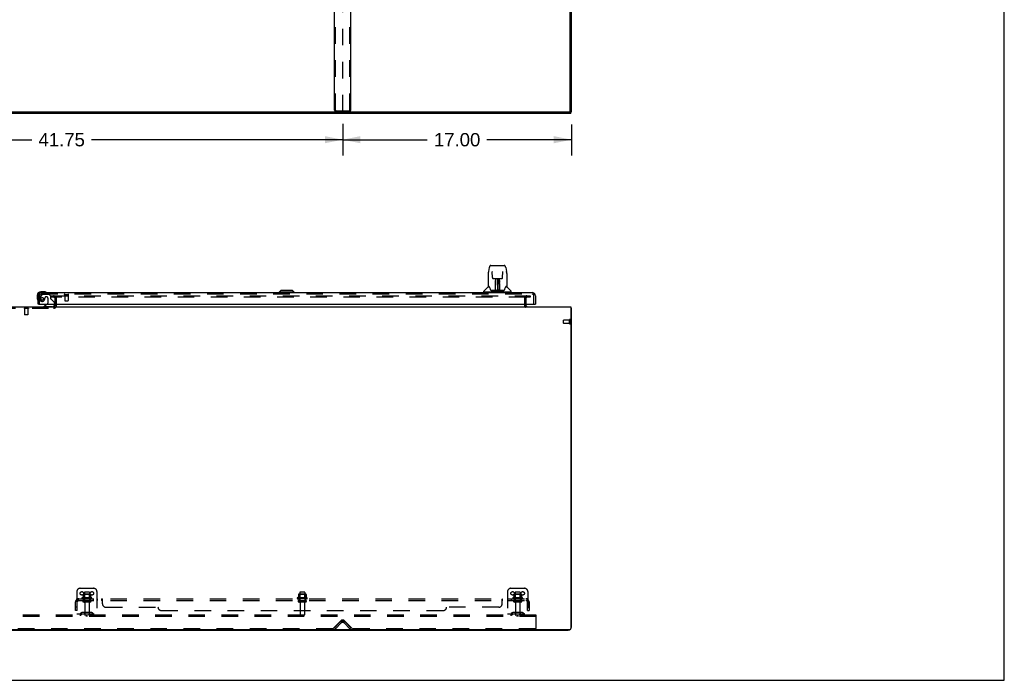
# Model space of a CAD drawing. Header units: inches. Extents: x 0 to 224, y 0 to 145.
# Tile 43 of 45: x 151 to 224, y 0 to 49. Entities that reach past the tile are written whole.
import ezdxf

# ---------------------------------------------------------------- set-up
doc = ezdxf.new("R2010")
doc.units = ezdxf.units.IN
doc.header["$LTSCALE"] = 12.302632
doc.header["$MEASUREMENT"] = 0
doc.linetypes.add('HIDDEN', pattern=[0.2, 0.1, -0.1])
doc.layers.get('0').update_dxf_attribs({"linetype": 'CONTINUOUS'})
for name, color, linetype in [('DEFAULT_2', 8, 'HIDDEN'), ('DIMENSIONS', 7, 'CONTINUOUS'), ('MAIN_DOOR_ASSEMBLY', 7, 'CONTINUOUS'), ('SUBPANELS', 7, 'CONTINUOUS')]:
    doc.layers.add(name, color=color, linetype=linetype)
doc.styles.get("Standard").update_dxf_attribs({"font": 'arial.ttf'})
doc.dimstyles.new('DIMSTYLE_1', dxfattribs={"dimtxt": 0.986842, "dimasz": 1.315789, "dimexe": 0.09, "dimexo": 0.07, "dimgap": 0.0375, "dimtad": 0, "dimtih": 1, "dimtoh": 1, "dimzin": 4, "dimdsep": 46, "dimtxsty": 'Standard', "dimblk": '_FILLED', "dimblk1": '_FILLED', "dimblk2": '_FILLED', "dimcen": 0.09, "dimadec": 3, "dimazin": 1, "dimtfac": 1, "dimtdec": 3, "dimtofl": 0, "dimtmove": 0, "dimatfit": 3, "dimldrblk": '_FILLED', "dimfxl": 0, "dimtolj": 1, "dimtzin": 4, "dimarcsym": 0})

# ---------------------------------------------------------------- blocks, each defined once
blk = doc.blocks.new('_FILLED')
at = {"color": 0, "linetype": 'ByBlock'}
blk.add_solid([(0, 0), (-1, 0.2), (-1, -0.2)], dxfattribs=at)
blk = doc.blocks.new('*D14')
at = {"layer": 'DIMENSIONS', "color": 2, "linetype": 'Continuous'}
for p, q in [((187.537, 51.698), (187.537, 58.17)), ((187.537, 56.986), (184.75, 56.986)), ((191.433, 56.986), (194.064, 56.986))]:
    blk.add_line(p, q, dxfattribs=at)
at = {"layer": 'DIMENSIONS', "color": 2, "linetype": 'Continuous', "xscale": 1.3157894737, "yscale": 1.3157894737, "zscale": 1.3157894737}
blk.add_blockref('_FILLED', (187.537, 56.986), dxfattribs=at)
at = {"layer": 'DIMENSIONS', "color": 2, "linetype": 'Continuous', "xscale": 1.3157894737, "yscale": 1.3157894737, "zscale": 1.3157894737, "rotation": 180}
blk.add_blockref('_FILLED', (191.433, 56.986), dxfattribs=at)
at = {"layer": 'DIMENSIONS', "color": 2, "linetype": 'Continuous', "insert": (184.256, 57.479), "char_height": 0.9868, "width": 2.68172, "attachment_point": 3, "line_spacing_factor": 0.9}
blk.add_mtext('3.90\\PI.D.', dxfattribs=at)
blk = doc.blocks.new('*D16')
at = {"layer": 'DIMENSIONS', "color": 2, "linetype": 'Continuous'}
for p, q in [((132.787, 41.3), (132.787, 38.949)), ((174.537, 41.3), (174.537, 38.949)), ((132.787, 40.133), (151.444, 40.133)), ((174.537, 40.133), (155.879, 40.133))]:
    blk.add_line(p, q, dxfattribs=at)
at = {"layer": 'DIMENSIONS', "color": 2, "linetype": 'Continuous', "xscale": 1.3157894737, "yscale": 1.3157894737, "zscale": 1.3157894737, "rotation": 180}
blk.add_blockref('_FILLED', (132.787, 40.133), dxfattribs=at)
at = {"layer": 'DIMENSIONS', "color": 2, "linetype": 'Continuous', "xscale": 1.3157894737, "yscale": 1.3157894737, "zscale": 1.3157894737}
blk.add_blockref('_FILLED', (174.537, 40.133), dxfattribs=at)
at = {"layer": 'DIMENSIONS', "color": 2, "linetype": 'Continuous', "insert": (153.662, 40.626), "char_height": 0.9868, "width": 3.44844, "attachment_point": 2, "line_spacing_factor": 0.9}
blk.add_mtext('41.75', dxfattribs=at)
blk = doc.blocks.new('*D21')
at = {"layer": 'DIMENSIONS', "color": 2, "linetype": 'Continuous'}
for p, q in [((174.537, 41.3), (174.537, 38.949)), ((191.537, 41.269), (191.537, 38.949)), ((174.537, 40.133), (180.819, 40.133)), ((191.537, 40.133), (185.254, 40.133))]:
    blk.add_line(p, q, dxfattribs=at)
at = {"layer": 'DIMENSIONS', "color": 2, "linetype": 'Continuous', "xscale": 1.3157894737, "yscale": 1.3157894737, "zscale": 1.3157894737, "rotation": 180}
blk.add_blockref('_FILLED', (174.537, 40.133), dxfattribs=at)
at = {"layer": 'DIMENSIONS', "color": 2, "linetype": 'Continuous', "xscale": 1.3157894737, "yscale": 1.3157894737, "zscale": 1.3157894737}
blk.add_blockref('_FILLED', (191.537, 40.133), dxfattribs=at)
at = {"layer": 'DIMENSIONS', "color": 2, "linetype": 'Continuous', "insert": (183.037, 40.626), "char_height": 0.9868, "width": 3.44844, "attachment_point": 2, "line_spacing_factor": 0.9}
blk.add_mtext('17.00', dxfattribs=at)

msp = doc.modelspace()

# ---------------------------------------------------------------- linework, layer by layer
at = {"color": 7, "linetype": 'Continuous'}
for p, q in [((223.684, 0), (223.684, 144.737)), ((191.433, 42.19), (191.433, 125.982)), ((191.537, 42.19), (191.537, 125.982)), ((74.037, 42.19), (191.537, 42.19)), ((191.485, 42.086), (74.089, 42.086)), ((191.485, 42.086), (191.485, 42.19)), ((153.183, 27.869), (153.183, 27.93)), ((188.141, 27.93), (188.141, 27.869)), ((74.089, 27.726), (191.485, 27.726)), ((191.485, 27.726), (191.485, 3.841)), ((191.537, 27.622), (191.485, 27.622)), ((191.537, 3.973), (191.537, 27.622)), ((74.151, 3.778), (191.422, 3.778)), ((74.283, 3.726), (191.29, 3.726)), ((174.537, 3.778), (174.537, 3.726)), ((0, 0), (223.684, 0))]:
    msp.add_line(p, q, dxfattribs=at)
at = {"color": 3, "linetype": 'Continuous'}
for p, q in [((173.933, 42.336), (173.933, 49.836)), ((175.14, 42.336), (175.14, 49.836)), ((173.977, 42.273), (175.096, 42.273))]:
    msp.add_line(p, q, dxfattribs=at)
for points in [[(173.933, 42.336), (173.933, 42.33), (173.933, 42.325), (173.934, 42.32), (173.935, 42.314), (173.937, 42.309), (173.939, 42.305), (173.941, 42.3), (173.943, 42.296), (173.946, 42.292), (173.948, 42.288), (173.952, 42.285), (173.955, 42.282), (173.958, 42.279), (173.962, 42.277), (173.965, 42.275), (173.969, 42.274), (173.973, 42.274), (173.977, 42.273)], [(175.096, 42.273), (175.1, 42.274), (175.104, 42.274), (175.108, 42.275), (175.111, 42.277), (175.115, 42.279), (175.118, 42.282), (175.122, 42.285), (175.125, 42.288), (175.128, 42.292), (175.13, 42.296), (175.132, 42.3), (175.135, 42.305), (175.136, 42.309), (175.138, 42.314), (175.139, 42.32), (175.14, 42.325), (175.14, 42.33), (175.14, 42.336)]]:
    msp.add_lwpolyline(points, dxfattribs=at)
at = {"color": 7, "linetype": 'Continuous'}
for points in [[(191.485, 27.642), (191.489, 27.641), (191.493, 27.64), (191.497, 27.639), (191.501, 27.638), (191.509, 27.636)], [(191.509, 27.636), (191.512, 27.636), (191.516, 27.635), (191.519, 27.634), (191.522, 27.633), (191.525, 27.633), (191.527, 27.632), (191.53, 27.631), (191.531, 27.63), (191.533, 27.629), (191.534, 27.627), (191.535, 27.626), (191.536, 27.625), (191.536, 27.624), (191.537, 27.622)]]:
    msp.add_lwpolyline(points, dxfattribs=at)
at = {"color": 3, "linetype": 'Continuous'}
for centre, radius, start, end in [((174.505, 42.221), 0.0312, 270, 360), ((153.068, 27.841), 0.115, 295.24848, 351)]:
    msp.add_arc(centre, radius, start, end, dxfattribs=at)
at = {"color": 7, "linetype": 'Continuous'}
for centre, radius, start, end in [((174.568, 42.221), 0.0312, 180, 270), ((153.068, 27.841), 0.115, 351, 360), ((188.283, 27.869), 0.142, 180, 270), ((153.068, 27.841), 0.115, 270, 295.24848), ((191.29, 3.973), 0.246, 270, 310.13524), ((191.422, 3.841), 0.0625, 270, 360), ((191.29, 3.973), 0.246, 319.86476, 360)]:
    msp.add_arc(centre, radius, start, end, dxfattribs=at)
at = {"layer": 'DEFAULT_2', "color": 8, "linetype": 'HIDDEN'}
for p, q in [((174.006, 42.336), (174.006, 125.836)), ((174.537, 42.221), (174.537, 125.951)), ((175.067, 42.336), (175.067, 125.836)), ((152.87, 28.539), (188.12, 28.539)), ((152.87, 28.539), (152.87, 28.435)), ((188.148, 28.539), (188.453, 28.539)), ((188.453, 28.539), (188.453, 28.435)), ((152.888, 28.435), (152.87, 28.435)), ((188.12, 28.435), (152.888, 28.435)), ((153.183, 27.93), (153.183, 28.32)), ((153.183, 27.841), (153.183, 27.869)), ((153.287, 27.841), (153.287, 28.32)), ((188.037, 28.352), (188.037, 27.869)), ((188.141, 28.352), (188.141, 27.93)), ((188.453, 28.435), (188.148, 28.435)), ((149.006, 27.622), (153.068, 27.622)), ((151.205, 27.626), (150.868, 27.626)), ((150.868, 27.626), (150.868, 27.608)), ((151.205, 27.608), (150.868, 27.608)), ((150.913, 27.608), (150.913, 27.136)), ((151.161, 27.136), (150.913, 27.136)), ((150.923, 27.126), (150.913, 27.136)), ((151.151, 27.126), (150.923, 27.126)), ((151.151, 27.126), (151.161, 27.136)), ((151.161, 27.608), (151.161, 27.136)), ((151.205, 27.626), (151.205, 27.608)), ((190.933, 26.508), (190.933, 26.736)), ((191.39, 26.746), (190.943, 26.746)), ((191.39, 26.498), (190.943, 26.498)), ((191.39, 26.48), (191.39, 26.764)), ((191.433, 26.48), (191.433, 26.764)), ((155.037, 6.83), (156.037, 6.83)), ((187.037, 6.83), (188.037, 6.83)), ((154.787, 6.58), (154.787, 4.83)), ((155.892, 6.125), (155.181, 6.125)), ((155.871, 6.055), (155.202, 6.055)), ((155.259, 6.381), (155.259, 6.153)), ((155.279, 5.93), (155.794, 5.93)), ((155.792, 6.391), (155.281, 6.391)), ((155.353, 6.371), (155.333, 6.391)), ((155.353, 6.075), (155.333, 6.055)), ((155.349, 6.525), (155.349, 5.93)), ((155.72, 6.371), (155.353, 6.371)), ((155.353, 6.075), (155.353, 6.371)), ((155.72, 6.075), (155.353, 6.075)), ((155.379, 6.555), (155.694, 6.555)), ((155.72, 6.371), (155.74, 6.391)), ((155.72, 6.075), (155.72, 6.371)), ((155.72, 6.075), (155.74, 6.055)), ((155.724, 6.525), (155.724, 5.93)), ((155.814, 6.381), (155.814, 6.153)), ((156.287, 6.58), (156.287, 4.83)), ((171.892, 6.125), (171.181, 6.125)), ((171.871, 6.055), (171.202, 6.055)), ((171.259, 6.381), (171.259, 6.153)), ((171.279, 5.93), (171.794, 5.93)), ((171.792, 6.391), (171.281, 6.391)), ((171.353, 6.371), (171.333, 6.391)), ((171.353, 6.075), (171.333, 6.055)), ((171.349, 6.525), (171.349, 5.93)), ((171.72, 6.371), (171.353, 6.371)), ((171.353, 6.075), (171.353, 6.371)), ((171.72, 6.075), (171.353, 6.075)), ((171.379, 6.555), (171.694, 6.555)), ((171.72, 6.371), (171.74, 6.391)), ((171.72, 6.075), (171.72, 6.371)), ((171.72, 6.075), (171.74, 6.055)), ((171.724, 6.525), (171.724, 5.93)), ((171.814, 6.381), (171.814, 6.153)), ((186.787, 6.58), (186.787, 4.83)), ((187.892, 6.125), (187.181, 6.125)), ((187.871, 6.055), (187.202, 6.055)), ((187.259, 6.381), (187.259, 6.153)), ((187.279, 5.93), (187.794, 5.93)), ((187.792, 6.391), (187.281, 6.391)), ((187.353, 6.371), (187.333, 6.391)), ((187.353, 6.075), (187.333, 6.055)), ((187.349, 6.525), (187.349, 5.93)), ((187.72, 6.371), (187.353, 6.371)), ((187.353, 6.075), (187.353, 6.371)), ((187.72, 6.075), (187.353, 6.075)), ((187.379, 6.555), (187.694, 6.555)), ((187.72, 6.371), (187.74, 6.391)), ((187.72, 6.075), (187.72, 6.371)), ((187.72, 6.075), (187.74, 6.055)), ((187.724, 6.525), (187.724, 5.93)), ((187.814, 6.381), (187.814, 6.153)), ((188.287, 6.58), (188.287, 4.83)), ((155.279, 5.82), (155.794, 5.82)), ((155.372, 5.758), (155.372, 4.86)), ((155.702, 5.758), (155.702, 4.86)), ((171.279, 5.82), (171.794, 5.82)), ((171.372, 5.758), (171.372, 4.86)), ((171.702, 5.758), (171.702, 4.86)), ((187.279, 5.82), (187.794, 5.82)), ((187.372, 5.758), (187.372, 4.86)), ((187.702, 5.758), (187.702, 4.86)), ((188.912, 4.83), (75.787, 4.83)), ((188.912, 4.726), (75.787, 4.726)), ((154.787, 4.934), (156.287, 4.934)), ((155.129, 5.003), (155.062, 4.954)), ((155.19, 4.918), (155.122, 4.869)), ((155.877, 5.024), (155.196, 5.024)), ((155.877, 4.92), (155.196, 4.92)), ((155.362, 5.024), (155.362, 4.92)), ((155.505, 4.726), (155.505, 4.83)), ((155.568, 4.726), (155.568, 4.83)), ((155.712, 5.024), (155.712, 4.92)), ((155.883, 4.918), (155.951, 4.869)), ((155.944, 5.003), (156.012, 4.954)), ((171.505, 4.726), (171.505, 4.83)), ((171.568, 4.726), (171.568, 4.83)), ((174.404, 4.421), (173.831, 3.848)), ((175.242, 3.848), (174.67, 4.421)), ((186.787, 4.934), (188.287, 4.934)), ((187.129, 5.003), (187.062, 4.954)), ((187.19, 4.918), (187.122, 4.869)), ((187.877, 5.024), (187.196, 5.024)), ((187.877, 4.92), (187.196, 4.92)), ((187.362, 5.024), (187.362, 4.92)), ((187.505, 4.726), (187.505, 4.83)), ((187.568, 4.726), (187.568, 4.83)), ((187.712, 5.024), (187.712, 4.92)), ((187.883, 4.918), (187.951, 4.869)), ((187.944, 5.003), (188.012, 4.954)), ((188.702, 4.726), (188.702, 4.83)), ((188.912, 4.726), (188.912, 4.83)), ((188.912, 3.893), (188.912, 4.726)), ((173.787, 3.83), (133.537, 3.83)), ((173.933, 3.904), (174.362, 4.333)), ((174.006, 3.83), (173.933, 3.904)), ((174.436, 4.26), (174.006, 3.83)), ((174.637, 4.26), (175.067, 3.83)), ((174.711, 4.333), (175.14, 3.904)), ((175.067, 3.83), (175.14, 3.904)), ((188.849, 3.83), (175.287, 3.83))]:
    msp.add_line(p, q, dxfattribs=at)
for points in [[(174.05, 42.273), (174.047, 42.274), (174.043, 42.274), (174.039, 42.275), (174.035, 42.277), (174.032, 42.279), (174.028, 42.282), (174.025, 42.285), (174.022, 42.288), (174.019, 42.292), (174.017, 42.296), (174.014, 42.3), (174.012, 42.305), (174.01, 42.309), (174.009, 42.314), (174.008, 42.32), (174.007, 42.325), (174.006, 42.33), (174.006, 42.336)], [(175.067, 42.336), (175.067, 42.33), (175.066, 42.325), (175.065, 42.32), (175.064, 42.314), (175.063, 42.309), (175.061, 42.305), (175.059, 42.3), (175.057, 42.296), (175.054, 42.292), (175.051, 42.288), (175.048, 42.285), (175.045, 42.282), (175.041, 42.279), (175.038, 42.277), (175.034, 42.275), (175.03, 42.274), (175.027, 42.274), (175.023, 42.273)]]:
    msp.add_lwpolyline(points, dxfattribs=at)
for centre in [(155.162, 6.455), (155.912, 6.455), (187.162, 6.455), (187.912, 6.455)]:
    msp.add_circle(centre, 0.128, dxfattribs=at)
for centre, radius, start, end in [((153.068, 28.32), 0.219, 0, 90), ((188.223, 28.352), 0.186, 90, 180), ((153.068, 28.32), 0.115, 0, 90), ((153.068, 27.841), 0.219, 270, 360), ((188.283, 27.869), 0.246, 180, 229.03448), ((188.223, 28.352), 0.0823, 90, 180), ((190.943, 26.736), 0.01, 90, 180), ((190.943, 26.508), 0.01, 180, 270), ((191.411, 26.764), 0.0215, 360, 180), ((191.411, 26.48), 0.0215, 180, 0), ((155.037, 6.58), 0.25, 90, 180), ((156.037, 6.58), 0.25, 0, 90), ((187.037, 6.58), 0.25, 90, 180), ((188.037, 6.58), 0.25, 0, 90), ((155.202, 6.093), 0.0384, 124.44966, 270), ((155.537, 5.525), 0.698, 113.96793, 120.66313), ((155.279, 5.875), 0.055, 90, 270), ((155.249, 6.172), 0.01, 293.96793, 360), ((155.269, 6.381), 0.01, 95.19383, 180), ((155.281, 6.25), 0.141, 90, 95.20805), ((155.379, 6.525), 0.03, 89.99999, 180), ((155.694, 6.525), 0.03, 0, 90.00001), ((155.792, 6.25), 0.141, 84.79195, 90), ((155.794, 5.875), 0.055, 270, 90), ((155.804, 6.381), 0.01, 0, 84.80617), ((155.824, 6.172), 0.01, 180, 246.03207), ((155.537, 5.525), 0.698, 59.33687, 66.03207), ((155.871, 6.093), 0.0384, 270, 55.55034), ((171.202, 6.093), 0.0384, 124.44966, 270), ((171.537, 5.525), 0.698, 113.96793, 120.66313), ((171.279, 5.875), 0.055, 90, 270), ((171.249, 6.172), 0.01, 293.96793, 360), ((171.269, 6.381), 0.01, 95.19383, 180), ((171.281, 6.25), 0.141, 90, 95.20805), ((171.379, 6.525), 0.03, 89.99999, 180), ((171.694, 6.525), 0.03, 0, 90.00001), ((171.792, 6.25), 0.141, 84.79195, 90), ((171.794, 5.875), 0.055, 270, 90), ((171.804, 6.381), 0.01, 0, 84.80617), ((171.824, 6.172), 0.01, 180, 246.03207), ((171.537, 5.525), 0.698, 59.33687, 66.03207), ((171.871, 6.093), 0.0384, 270, 55.55034), ((187.202, 6.093), 0.0384, 124.44966, 270), ((187.537, 5.525), 0.698, 113.96793, 120.66313), ((187.279, 5.875), 0.055, 90, 270), ((187.249, 6.172), 0.01, 293.96793, 360), ((187.269, 6.381), 0.01, 95.19383, 180), ((187.281, 6.25), 0.141, 90, 95.20805), ((187.379, 6.525), 0.03, 89.99999, 180), ((187.694, 6.525), 0.03, 0, 90.00001), ((187.792, 6.25), 0.141, 84.79195, 90), ((187.794, 5.875), 0.055, 270, 90), ((187.804, 6.381), 0.01, 0, 84.80617), ((187.824, 6.172), 0.01, 180, 246.03207), ((187.537, 5.525), 0.698, 59.33687, 66.03207), ((187.871, 6.093), 0.0384, 270, 55.55034), ((155.309, 5.758), 0.0625, 0, 90), ((155.764, 5.758), 0.0625, 90, 180), ((171.309, 5.758), 0.0625, 0, 90), ((171.764, 5.758), 0.0625, 90, 180), ((187.309, 5.758), 0.0625, 0, 90), ((187.764, 5.758), 0.0625, 90, 180), ((155.001, 5.038), 0.104, 270, 305.75389), ((155.001, 5.038), 0.208, 270, 305.75389), ((155.196, 4.91), 0.114, 90, 125.75389), ((155.196, 4.91), 0.01, 90, 125.75389), ((155.402, 4.86), 0.03, 180, 270), ((155.672, 4.86), 0.03, 270, 360), ((155.877, 4.91), 0.114, 54.24611, 90), ((155.877, 4.91), 0.01, 54.24611, 90), ((156.072, 5.038), 0.208, 234.24611, 270), ((156.072, 5.038), 0.104, 234.24611, 270), ((171.402, 4.86), 0.03, 180, 270), ((171.672, 4.86), 0.03, 270, 360), ((174.537, 4.159), 0.246, 45, 135), ((174.537, 4.288), 0.188, 45, 135), ((187.001, 5.038), 0.104, 270, 305.75389), ((187.001, 5.038), 0.208, 270, 305.75389), ((187.196, 4.91), 0.114, 90, 125.75389), ((187.196, 4.91), 0.01, 90, 125.75389), ((187.402, 4.86), 0.03, 180, 270), ((187.672, 4.86), 0.03, 270, 360), ((187.877, 4.91), 0.114, 54.24611, 90), ((187.877, 4.91), 0.01, 54.24611, 90), ((188.072, 5.038), 0.208, 234.24611, 270), ((188.072, 5.038), 0.104, 234.24611, 270), ((173.787, 3.893), 0.0625, 270, 315), ((174.537, 4.159), 0.142, 45, 135), ((175.287, 3.893), 0.0625, 225, 270), ((188.849, 3.893), 0.0625, 270, 360)]:
    msp.add_arc(centre, radius, start, end, dxfattribs=at)
at = {"layer": 'MAIN_DOOR_ASSEMBLY', "color": 7, "linetype": 'Continuous'}
for p, q in [((185.552, 30.8), (185.552, 30.8)), ((185.552, 30.8), (186.521, 30.8)), ((185.348, 30.196), (185.348, 29.233)), ((185.348, 30.196), (185.348, 30.196)), ((185.428, 30.645), (185.363, 30.34)), ((185.649, 30.335), (185.649, 30.332)), ((185.649, 30.332), (185.649, 30.327)), ((185.649, 30.327), (185.649, 30.321)), ((185.649, 30.321), (185.649, 30.311)), ((185.657, 29.893), (185.649, 30.311)), ((186.416, 29.893), (186.424, 30.313)), ((186.424, 30.322), (186.424, 30.328)), ((186.424, 30.313), (186.424, 30.322)), ((186.645, 30.645), (186.71, 30.34)), ((186.726, 30.196), (186.726, 29.233)), ((185.737, 29.816), (185.797, 29.816)), ((185.838, 29.816), (186.235, 29.816)), ((185.882, 28.969), (185.885, 29.291)), ((185.892, 29.264), (185.885, 29.264)), ((185.886, 29.576), (185.887, 29.613)), ((185.886, 29.537), (185.886, 29.576)), ((185.887, 29.647), (185.887, 29.676)), ((185.887, 29.613), (185.887, 29.647)), ((185.89, 28.969), (185.892, 29.264)), ((185.893, 29.462), (185.894, 29.537)), ((185.897, 29.816), (185.894, 29.462)), ((185.895, 29.651), (185.894, 29.616)), ((185.894, 29.616), (185.894, 29.577)), ((185.894, 29.577), (185.894, 29.537)), ((185.894, 29.462), (185.894, 29.442)), ((185.894, 29.442), (185.894, 29.434)), ((185.894, 29.434), (185.895, 29.434)), ((185.895, 29.682), (185.895, 29.651)), ((185.91, 29.579), (185.895, 29.579)), ((185.895, 29.573), (185.91, 29.573)), ((185.895, 29.434), (185.895, 29.357)), ((185.895, 29.357), (185.895, 29.357)), ((185.895, 29.346), (185.895, 29.357)), ((185.897, 29.35), (185.895, 29.35)), ((185.895, 29.347), (185.903, 29.347)), ((185.895, 29.341), (185.895, 29.346)), ((185.895, 29.34), (185.895, 29.341)), ((185.895, 29.339), (185.895, 29.34)), ((185.895, 29.338), (185.895, 29.339)), ((185.895, 29.338), (185.895, 29.338)), ((185.895, 29.102), (185.895, 29.337)), ((185.899, 28.957), (185.914, 29.816)), ((185.923, 29.812), (185.922, 29.763)), ((185.923, 29.816), (185.923, 29.812)), ((186.037, 29.816), (186.037, 28.946)), ((186.151, 29.763), (186.15, 29.816)), ((186.174, 28.957), (186.159, 29.816)), ((186.178, 29.579), (186.163, 29.579)), ((186.163, 29.573), (186.178, 29.573)), ((186.17, 29.347), (186.178, 29.347)), ((186.179, 29.462), (186.176, 29.816)), ((186.178, 29.35), (186.176, 29.35)), ((186.178, 29.434), (186.178, 29.357)), ((186.178, 29.357), (186.178, 29.355)), ((186.178, 29.355), (186.178, 29.343)), ((186.178, 29.343), (186.178, 29.34)), ((186.178, 29.34), (186.178, 29.339)), ((186.178, 29.102), (186.178, 29.337)), ((186.179, 29.597), (186.179, 29.634)), ((186.179, 29.557), (186.179, 29.597)), ((186.18, 29.462), (186.179, 29.557)), ((186.179, 29.442), (186.179, 29.462)), ((186.179, 29.434), (186.179, 29.442)), ((186.18, 29.443), (186.18, 29.452)), ((186.18, 29.415), (186.18, 29.443)), ((186.186, 29.676), (186.187, 29.647)), ((186.187, 29.647), (186.187, 29.613)), ((186.187, 29.613), (186.187, 29.576)), ((186.187, 29.576), (186.187, 29.537)), ((186.276, 29.816), (186.336, 29.816)), ((151.852, 28.581), (151.852, 28.325)), ((151.912, 28.581), (151.912, 28.538)), ((152.371, 28.844), (152.115, 28.844)), ((152.158, 28.784), (152.115, 28.784)), ((152.409, 28.841), (152.371, 28.844)), ((152.506, 28.797), (152.506, 28.798)), ((169.947, 28.942), (169.829, 28.823)), ((170.932, 28.823), (169.829, 28.823)), ((169.829, 28.823), (169.829, 28.784)), ((170.814, 28.942), (169.947, 28.942)), ((170.813, 28.942), (170.931, 28.823)), ((170.814, 28.942), (170.932, 28.823)), ((170.931, 28.823), (170.931, 28.784)), ((170.932, 28.823), (170.932, 28.784)), ((185.033, 28.831), (185.033, 28.886)), ((187.033, 28.823), (185.041, 28.823)), ((185.339, 29.209), (185.044, 28.914)), ((185.092, 28.823), (185.092, 28.784)), ((185.416, 29.225), (185.355, 29.225)), ((185.36, 29.217), (185.422, 29.217)), ((185.42, 29.221), (185.42, 29.221)), ((185.884, 28.949), (185.551, 28.949)), ((185.572, 28.942), (186.501, 28.942)), ((185.885, 28.95), (185.884, 28.949)), ((185.886, 28.946), (185.885, 28.946)), ((185.889, 28.951), (185.889, 28.949)), ((185.892, 28.971), (185.893, 28.981)), ((185.892, 28.964), (185.892, 28.971)), ((185.892, 28.962), (185.892, 28.964)), ((185.892, 28.961), (185.892, 28.962)), ((185.892, 28.96), (185.892, 28.961)), ((185.892, 28.959), (185.892, 28.96)), ((185.893, 29.01), (185.895, 29.102)), ((185.893, 28.981), (185.893, 29.01)), ((185.893, 28.981), (185.893, 28.957)), ((185.898, 28.946), (185.902, 28.943)), ((185.909, 29.024), (185.9, 29.024)), ((185.903, 28.949), (185.901, 28.949)), ((185.909, 29.024), (185.908, 28.948)), ((185.908, 28.948), (186.037, 28.946)), ((186.165, 28.948), (186.037, 28.946)), ((186.173, 29.024), (186.164, 29.024)), ((186.165, 28.948), (186.164, 29.024)), ((186.172, 28.949), (186.17, 28.949)), ((186.178, 29.102), (186.18, 29.01)), ((186.18, 29.01), (186.18, 28.983)), ((186.18, 28.983), (186.181, 28.97)), ((186.18, 28.957), (186.181, 28.981)), ((186.18, 28.957), (186.181, 28.955)), ((186.181, 28.97), (186.181, 28.968)), ((186.181, 28.968), (186.181, 28.965)), ((186.181, 28.965), (186.181, 28.963)), ((186.181, 28.963), (186.181, 28.961)), ((186.181, 28.961), (186.181, 28.96)), ((186.181, 28.96), (186.181, 28.959)), ((186.181, 28.959), (186.181, 28.959)), ((186.184, 28.951), (186.185, 28.951)), ((186.184, 28.949), (186.185, 28.951)), ((186.186, 28.944), (186.187, 28.946)), ((186.522, 28.949), (186.189, 28.949)), ((186.65, 29.214), (186.654, 29.221)), ((186.651, 29.217), (186.713, 29.217)), ((186.654, 29.221), (186.654, 29.221)), ((186.718, 29.225), (186.657, 29.225)), ((186.657, 29.225), (186.658, 29.225)), ((186.734, 29.209), (187.029, 28.914)), ((186.981, 28.823), (186.981, 28.784)), ((187.041, 28.831), (187.041, 28.886)), ((151.852, 28.325), (151.854, 28.287)), ((151.897, 28.196), (151.897, 28.192)), ((151.897, 28.192), (151.898, 28.191)), ((151.974, 27.93), (151.912, 27.93)), ((152.592, 27.903), (152.354, 27.765)), ((153.141, 27.93), (153.141, 27.883)), ((188.787, 27.93), (188.849, 27.93)), ((152.354, 27.726), (152.354, 27.765))]:
    msp.add_line(p, q, dxfattribs=at)
at = {"layer": 'MAIN_DOOR_ASSEMBLY', "color": 3, "linetype": 'Continuous'}
for p, q in [((151.912, 27.93), (151.912, 28.538)), ((152.158, 28.784), (188.603, 28.784)), ((188.849, 28.538), (188.849, 27.93)), ((151.974, 27.93), (188.787, 27.93))]:
    msp.add_line(p, q, dxfattribs=at)
at = {"layer": 'MAIN_DOOR_ASSEMBLY', "color": 8, "linetype": 'HIDDEN'}
for p, q in [((152.016, 27.93), (152.016, 28.538)), ((152.192, 28.626), (152.09, 28.481)), ((152.158, 28.68), (188.603, 28.68)), ((152.256, 28.659), (152.708, 28.659)), ((152.834, 28.533), (152.708, 28.659)), ((152.834, 28.533), (152.834, 28.354)), ((153.874, 28.637), (154.158, 28.637)), ((153.892, 28.637), (153.892, 28.19)), ((154.14, 28.637), (154.14, 28.19)), ((188.745, 27.93), (188.745, 28.538)), ((152.413, 28.381), (152.413, 28.369)), ((152.544, 28.467), (152.511, 28.467)), ((152.642, 28.369), (152.642, 27.99)), ((152.892, 28.296), (153.111, 28.076)), ((153.141, 28.006), (153.141, 27.93)), ((153.902, 28.18), (154.13, 28.18)), ((152.984, 27.726), (152.354, 27.726))]:
    msp.add_line(p, q, dxfattribs=at)
at = {"layer": 'MAIN_DOOR_ASSEMBLY', "color": 7, "linetype": 'Continuous'}
for points in [[(185.552, 30.8), (185.549, 30.8), (185.535, 30.798), (185.522, 30.795), (185.51, 30.79), (185.498, 30.783), (185.488, 30.775), (185.479, 30.766), (185.471, 30.756), (185.464, 30.746), (185.457, 30.735), (185.451, 30.722), (185.446, 30.709), (185.441, 30.694), (185.436, 30.677), (185.431, 30.658), (185.428, 30.645)], [(186.645, 30.645), (186.642, 30.658), (186.638, 30.677), (186.633, 30.694), (186.627, 30.709), (186.622, 30.723), (186.616, 30.735), (186.609, 30.746), (186.602, 30.757), (186.594, 30.767), (186.584, 30.776), (186.574, 30.783), (186.563, 30.79), (186.55, 30.795), (186.537, 30.798), (186.524, 30.8), (186.521, 30.8)], [(185.363, 30.34), (185.357, 30.309), (185.352, 30.27), (185.348, 30.23), (185.348, 30.196)], [(185.649, 30.339), (185.648, 30.339), (185.648, 30.339), (185.649, 30.339), (185.649, 30.338), (185.649, 30.337), (185.649, 30.335)], [(186.424, 30.328), (186.424, 30.332), (186.424, 30.334), (186.424, 30.336), (186.425, 30.337), (186.425, 30.338), (186.425, 30.339), (186.425, 30.339)], [(186.726, 30.196), (186.725, 30.23), (186.722, 30.27), (186.716, 30.31), (186.71, 30.34)], [(185.657, 29.893), (185.657, 29.887), (185.659, 29.876), (185.662, 29.865), (185.667, 29.855), (185.674, 29.846), (185.681, 29.837), (185.69, 29.83), (185.7, 29.824), (185.71, 29.82), (185.72, 29.817), (185.731, 29.816), (185.736, 29.816)], [(185.798, 29.816), (185.807, 29.816), (185.818, 29.816), (185.829, 29.816), (185.838, 29.816)], [(185.885, 29.291), (185.885, 29.316), (185.886, 29.342), (185.886, 29.366), (185.886, 29.389), (185.886, 29.41), (185.886, 29.429), (185.886, 29.446)], [(185.895, 29.682), (185.894, 29.681), (185.894, 29.679), (185.892, 29.678), (185.891, 29.677), (185.889, 29.677), (185.887, 29.676)], [(185.894, 29.442), (185.894, 29.441), (185.895, 29.438), (185.895, 29.434)], [(185.895, 29.338), (185.895, 29.338), (185.895, 29.338)], [(186.178, 29.434), (186.178, 29.438), (186.179, 29.441), (186.179, 29.442)], [(186.178, 29.339), (186.178, 29.339), (186.178, 29.338), (186.178, 29.338)], [(186.179, 29.634), (186.179, 29.667), (186.179, 29.682)], [(186.18, 29.318), (186.18, 29.344), (186.18, 29.369), (186.18, 29.393), (186.18, 29.415)], [(186.183, 28.969), (186.181, 29.292), (186.18, 29.318)], [(186.187, 29.446), (186.187, 29.429), (186.187, 29.41), (186.187, 29.389), (186.187, 29.366), (186.188, 29.342), (186.188, 29.316), (186.188, 29.291), (186.191, 28.969)], [(186.235, 29.816), (186.244, 29.816), (186.256, 29.816), (186.267, 29.816), (186.275, 29.816)], [(186.337, 29.816), (186.344, 29.816), (186.354, 29.817), (186.365, 29.821), (186.375, 29.825), (186.384, 29.831), (186.393, 29.839), (186.4, 29.847), (186.407, 29.856), (186.411, 29.867), (186.415, 29.877), (186.416, 29.888), (186.416, 29.893)], [(152.506, 28.798), (152.505, 28.798), (152.503, 28.798), (152.5, 28.799)], [(185.416, 29.225), (185.416, 29.225), (185.416, 29.225), (185.416, 29.225)], [(185.416, 29.225), (185.416, 29.225), (185.417, 29.224), (185.418, 29.223), (185.419, 29.222)], [(185.419, 29.222), (185.418, 29.223), (185.418, 29.224), (185.417, 29.224), (185.417, 29.225), (185.418, 29.225)], [(185.425, 29.217), (185.423, 29.218), (185.422, 29.22), (185.42, 29.221), (185.419, 29.222), (185.419, 29.222)], [(185.419, 29.222), (185.419, 29.222), (185.42, 29.221)], [(185.42, 29.221), (185.423, 29.214), (185.437, 29.186), (185.452, 29.15), (185.468, 29.108), (185.484, 29.06), (185.498, 29.013)], [(185.498, 29.013), (185.501, 29.004), (185.506, 28.992), (185.51, 28.981), (185.516, 28.973), (185.521, 28.965)], [(185.521, 28.965), (185.527, 28.959), (185.533, 28.954), (185.541, 28.951), (185.548, 28.95), (185.551, 28.949)], [(185.885, 28.946), (185.885, 28.946), (185.884, 28.946), (185.884, 28.946), (185.883, 28.946), (185.882, 28.945), (185.881, 28.944)], [(185.882, 28.949), (185.884, 28.95), (185.886, 28.95), (185.887, 28.952), (185.889, 28.953), (185.889, 28.955), (185.89, 28.957)], [(185.892, 28.957), (185.891, 28.955), (185.891, 28.954), (185.889, 28.952), (185.888, 28.951), (185.886, 28.95), (185.885, 28.95)], [(185.885, 28.95), (185.886, 28.95), (185.887, 28.95), (185.889, 28.951)], [(185.889, 28.951), (185.89, 28.952), (185.89, 28.953), (185.891, 28.954), (185.891, 28.955), (185.891, 28.955), (185.892, 28.956), (185.892, 28.956), (185.892, 28.956), (185.892, 28.957), (185.892, 28.957), (185.892, 28.957), (185.892, 28.957), (185.892, 28.958), (185.892, 28.958), (185.892, 28.958), (185.892, 28.959), (185.892, 28.959)], [(185.889, 28.951), (185.891, 28.952), (185.892, 28.953)], [(185.892, 28.953), (185.893, 28.955), (185.893, 28.957)], [(185.898, 28.95), (185.897, 28.95), (185.896, 28.951), (185.895, 28.951), (185.894, 28.952), (185.894, 28.953), (185.893, 28.954), (185.893, 28.955), (185.892, 28.955)], [(185.892, 28.953), (185.892, 28.953), (185.893, 28.951), (185.894, 28.95), (185.895, 28.949), (185.897, 28.947), (185.898, 28.946)], [(185.901, 28.949), (185.901, 28.949), (185.9, 28.95), (185.899, 28.95), (185.898, 28.95)], [(185.902, 28.943), (185.903, 28.942), (185.904, 28.942)], [(186.17, 28.942), (186.17, 28.942), (186.171, 28.943), (186.175, 28.946)], [(186.174, 28.95), (186.173, 28.95), (186.172, 28.949)], [(186.181, 28.955), (186.18, 28.954), (186.18, 28.953), (186.179, 28.952), (186.178, 28.951), (186.177, 28.951), (186.176, 28.95), (186.174, 28.95)], [(186.175, 28.946), (186.176, 28.947), (186.177, 28.948), (186.178, 28.949), (186.18, 28.95), (186.18, 28.951), (186.181, 28.952), (186.182, 28.953), (186.182, 28.953)], [(186.181, 28.959), (186.181, 28.958), (186.181, 28.958), (186.181, 28.958), (186.181, 28.958), (186.181, 28.957), (186.181, 28.957), (186.181, 28.957), (186.182, 28.956), (186.182, 28.956), (186.182, 28.956), (186.182, 28.955), (186.182, 28.954), (186.183, 28.953), (186.183, 28.952), (186.184, 28.951)], [(186.181, 28.955), (186.181, 28.953), (186.183, 28.952), (186.184, 28.951), (186.185, 28.95)], [(186.183, 28.957), (186.184, 28.955), (186.184, 28.953), (186.186, 28.952), (186.187, 28.951), (186.189, 28.95), (186.191, 28.949)], [(186.185, 28.951), (186.186, 28.95), (186.188, 28.95)], [(186.186, 28.944), (186.186, 28.944), (186.186, 28.943), (186.186, 28.943), (186.187, 28.943), (186.187, 28.943), (186.188, 28.943), (186.188, 28.943), (186.189, 28.943), (186.19, 28.943), (186.19, 28.944), (186.191, 28.944), (186.192, 28.944)], [(186.188, 28.95), (186.189, 28.949), (186.189, 28.949)], [(186.523, 28.949), (186.525, 28.95), (186.532, 28.951), (186.54, 28.954), (186.546, 28.959), (186.552, 28.965)], [(186.552, 28.965), (186.557, 28.972), (186.562, 28.981), (186.567, 28.991), (186.572, 29.004), (186.575, 29.013)], [(186.575, 29.013), (186.589, 29.059), (186.605, 29.106), (186.621, 29.149), (186.636, 29.185), (186.65, 29.214)], [(186.654, 29.222), (186.654, 29.222), (186.653, 29.221), (186.652, 29.22), (186.65, 29.218), (186.648, 29.217)], [(186.656, 29.225), (186.656, 29.225), (186.656, 29.224), (186.656, 29.224), (186.655, 29.223), (186.654, 29.222)], [(186.654, 29.222), (186.655, 29.223), (186.656, 29.224), (186.657, 29.225), (186.657, 29.225)], [(186.654, 29.221), (186.654, 29.222), (186.654, 29.222)], [(151.898, 28.191), (151.898, 28.189), (151.898, 28.189)]]:
    msp.add_lwpolyline(points, dxfattribs=at)
at = {"layer": 'MAIN_DOOR_ASSEMBLY', "color": 8, "linetype": 'HIDDEN'}
msp.add_circle((152.216, 28.317), 0.101, dxfattribs=at)
at = {"layer": 'MAIN_DOOR_ASSEMBLY', "color": 7, "linetype": 'Continuous'}
for centre, radius, start, end in [((185.897, 29.341), 0.00886, 359, 89), ((186.176, 29.341), 0.00886, 91, 181), ((152.115, 28.581), 0.263, 90, 180), ((152.115, 28.581), 0.203, 90, 180), ((152.371, 28.594), 0.25, 59.11011, 90), ((152.492, 28.799), 0.015, 270, 353.62041), ((152.492, 28.796), 0.015, 6.37959, 59.11011), ((185.072, 28.886), 0.0394, 135, 180), ((185.041, 28.831), 0.00787, 180, 270), ((185.36, 29.188), 0.0295, 90, 135), ((185.355, 29.233), 0.00787, 180, 270), ((185.897, 28.949), 0.00787, 182, 258.86947), ((185.908, 28.957), 0.00886, 179, 269), ((185.908, 28.957), 0.00886, 179.00263, 257.58155), ((186.165, 28.957), 0.00886, 271, 1), ((186.177, 28.949), 0.00787, 281.13294, 358), ((186.713, 29.188), 0.0295, 45, 90), ((186.718, 29.233), 0.00787, 270, 360), ((187.001, 28.886), 0.0394, 0, 45), ((187.033, 28.831), 0.00787, 270, 360), ((152.102, 28.325), 0.25, 180, 210.88989), ((151.9, 28.204), 0.015, 210.88989, 263.62041), ((151.897, 28.204), 0.015, 276.37959, 360), ((152.542, 27.99), 0.1, 300.09201, 323.45319), ((152.984, 27.883), 0.157, 291.38216, 360), ((152.984, 27.883), 0.157, 270, 280.11041)]:
    msp.add_arc(centre, radius, start, end, dxfattribs=at)
at = {"layer": 'MAIN_DOOR_ASSEMBLY', "color": 3, "linetype": 'Continuous'}
for centre, start, end in [((152.158, 28.538), 90, 180), ((188.603, 28.538), 0, 90)]:
    msp.add_arc(centre, 0.246, start, end, dxfattribs=at)
at = {"layer": 'MAIN_DOOR_ASSEMBLY', "color": 8, "linetype": 'HIDDEN'}
for centre, radius, start, end in [((152.158, 28.538), 0.142, 90, 180), ((152.256, 28.58), 0.079, 90, 144.9), ((153.874, 28.659), 0.0215, 90, 270), ((154.158, 28.659), 0.0215, 270, 90), ((188.603, 28.538), 0.142, 0, 90), ((152.216, 28.317), 0.187, 163.15611, 342.15176), ((152.406, 28.26), 0.386, 144.9, 163.15611), ((152.02, 28.381), 0.393, 342.07023, 358.33968), ((152.511, 28.369), 0.098, 90, 180), ((152.544, 28.369), 0.098, 0, 90), ((152.542, 27.99), 0.1, 323.45319, 360), ((152.873, 28.354), 0.039, 180, 248.39038), ((152.821, 28.225), 0.1, 45, 68.39038), ((153.041, 28.006), 0.1, 0, 45), ((153.902, 28.19), 0.01, 180, 270), ((154.13, 28.19), 0.01, 270, 360), ((152.984, 27.883), 0.157, 280.11041, 291.38216)]:
    msp.add_arc(centre, radius, start, end, dxfattribs=at)
at = {"layer": 'SUBPANELS', "color": 8, "linetype": 'HIDDEN'}
for p, q in [((154.779, 6.001), (154.859, 5.905)), ((154.818, 6.055), (188.255, 6.055)), ((154.818, 5.93), (154.818, 6.055)), ((154.818, 5.93), (188.255, 5.93)), ((155.287, 6.055), (155.287, 5.93)), ((155.787, 6.055), (155.787, 5.93)), ((156.015, 6.055), (156.015, 5.93)), ((156.296, 6.055), (156.296, 5.93)), ((156.657, 5.93), (156.657, 6.055)), ((156.659, 5.93), (156.657, 5.93)), ((156.663, 5.928), (156.662, 5.929)), ((156.693, 5.68), (156.693, 6.001)), ((171.287, 6.055), (171.287, 5.93)), ((171.787, 6.055), (171.787, 5.93)), ((186.38, 5.68), (186.38, 6.001)), ((186.414, 6.055), (186.416, 6.055)), ((186.416, 5.93), (186.416, 6.055)), ((186.777, 6.055), (186.777, 5.93)), ((187.058, 6.055), (187.058, 5.93)), ((187.287, 6.055), (187.287, 5.93)), ((187.787, 6.055), (187.787, 5.93)), ((188.294, 6.001), (188.214, 5.905)), ((188.255, 5.93), (188.255, 6.055)), ((154.693, 5.18), (154.693, 5.818)), ((154.818, 5.43), (154.693, 5.43)), ((154.818, 5.18), (154.693, 5.18)), ((154.818, 5.18), (154.818, 5.818)), ((156.943, 5.43), (160.818, 5.43)), ((161.068, 5.18), (182.005, 5.18)), ((186.13, 5.43), (182.255, 5.43)), ((188.255, 5.18), (188.255, 5.818)), ((188.255, 5.43), (188.38, 5.43)), ((188.255, 5.18), (188.38, 5.18)), ((188.38, 5.818), (188.38, 5.18))]:
    msp.add_line(p, q, dxfattribs=at)
for points in [[(154.779, 6.001), (154.781, 6.003), (154.784, 6.006), (154.786, 6.008), (154.788, 6.011), (154.789, 6.015), (154.791, 6.018), (154.793, 6.022), (154.795, 6.025)], [(154.795, 6.025), (154.798, 6.033), (154.799, 6.036), (154.801, 6.039), (154.802, 6.042), (154.804, 6.045), (154.806, 6.048), (154.807, 6.05), (154.809, 6.052), (154.811, 6.053), (154.813, 6.054), (154.815, 6.055), (154.816, 6.055), (154.818, 6.055)], [(154.841, 5.926), (154.841, 5.926), (154.841, 5.926), (154.841, 5.926), (154.841, 5.927), (154.84, 5.927), (154.84, 5.927), (154.84, 5.928), (154.839, 5.928), (154.839, 5.929), (154.839, 5.929), (154.838, 5.93), (154.838, 5.931), (154.838, 5.931), (154.837, 5.932), (154.837, 5.932), (154.837, 5.933), (154.836, 5.934), (154.836, 5.934), (154.836, 5.935), (154.835, 5.936), (154.835, 5.936), (154.835, 5.937), (154.834, 5.938), (154.834, 5.939), (154.834, 5.939), (154.833, 5.94), (154.833, 5.941), (154.833, 5.942), (154.832, 5.942), (154.832, 5.943), (154.831, 5.944), (154.831, 5.945), (154.831, 5.946), (154.83, 5.947), (154.83, 5.947), (154.83, 5.948), (154.829, 5.949), (154.829, 5.95), (154.829, 5.951), (154.828, 5.952), (154.828, 5.953), (154.827, 5.954), (154.827, 5.955), (154.827, 5.956), (154.826, 5.957), (154.826, 5.958), (154.826, 5.959), (154.825, 5.96), (154.825, 5.961), (154.824, 5.962), (154.824, 5.963), (154.824, 5.964), (154.823, 5.965), (154.823, 5.967), (154.823, 5.968), (154.822, 5.969), (154.822, 5.97), (154.822, 5.971), (154.821, 5.972), (154.821, 5.973), (154.821, 5.974), (154.821, 5.975), (154.82, 5.976), (154.82, 5.977), (154.82, 5.978), (154.82, 5.979), (154.819, 5.98), (154.819, 5.981), (154.819, 5.982), (154.819, 5.983), (154.819, 5.984), (154.819, 5.985), (154.818, 5.985), (154.818, 5.986), (154.818, 5.987), (154.818, 5.988), (154.818, 5.989), (154.818, 5.989), (154.818, 5.989), (154.818, 5.99), (154.818, 5.99)], [(154.818, 5.99), (154.818, 5.99), (154.818, 5.99), (154.818, 5.99), (154.818, 5.99), (154.818, 5.989), (154.818, 5.989), (154.818, 5.988), (154.818, 5.988), (154.818, 5.987), (154.818, 5.987)], [(154.845, 5.912), (154.841, 5.916), (154.839, 5.918), (154.837, 5.92), (154.835, 5.921), (154.833, 5.923), (154.83, 5.925), (154.828, 5.927), (154.826, 5.928), (154.823, 5.929), (154.821, 5.93), (154.82, 5.93), (154.818, 5.93)], [(154.838, 5.93), (154.838, 5.93), (154.839, 5.929), (154.839, 5.929), (154.839, 5.928), (154.84, 5.928), (154.84, 5.927), (154.84, 5.927), (154.84, 5.927), (154.841, 5.926), (154.841, 5.926), (154.841, 5.926)], [(154.859, 5.905), (154.858, 5.904), (154.857, 5.904), (154.856, 5.904), (154.855, 5.904), (154.854, 5.905), (154.853, 5.906), (154.852, 5.906), (154.85, 5.908), (154.849, 5.909), (154.847, 5.91), (154.845, 5.912)], [(156.66, 6.055), (156.659, 6.055), (156.657, 6.055)], [(156.676, 6.036), (156.674, 6.039), (156.673, 6.042), (156.671, 6.045), (156.669, 6.048), (156.667, 6.05), (156.666, 6.052), (156.664, 6.053), (156.662, 6.054), (156.66, 6.055), (156.659, 6.055), (156.657, 6.055)], [(156.673, 5.916), (156.67, 5.92), (156.669, 5.921), (156.668, 5.923), (156.666, 5.925), (156.665, 5.927), (156.663, 5.928), (156.662, 5.929), (156.66, 5.93), (156.659, 5.93), (156.657, 5.93)], [(156.674, 6.039), (156.673, 6.042), (156.671, 6.045), (156.669, 6.048), (156.667, 6.05), (156.666, 6.052), (156.664, 6.053), (156.662, 6.054)], [(156.669, 5.921), (156.668, 5.923), (156.666, 5.925), (156.665, 5.927)], [(156.693, 5.905), (156.691, 5.904), (156.689, 5.904), (156.688, 5.904), (156.686, 5.904), (156.685, 5.905), (156.683, 5.906), (156.681, 5.906), (156.68, 5.908), (156.678, 5.909), (156.677, 5.91), (156.676, 5.912), (156.674, 5.914), (156.673, 5.916)], [(156.693, 5.905), (156.691, 5.904), (156.689, 5.904), (156.688, 5.904), (156.686, 5.904), (156.685, 5.905), (156.683, 5.906), (156.681, 5.906), (156.68, 5.908), (156.678, 5.909), (156.677, 5.91), (156.676, 5.912), (156.674, 5.914), (156.673, 5.916)], [(156.679, 6.029), (156.677, 6.033), (156.676, 6.036)], [(156.693, 6.001), (156.691, 6.003), (156.69, 6.006), (156.688, 6.008), (156.687, 6.011), (156.685, 6.015), (156.683, 6.018), (156.682, 6.022), (156.679, 6.029)], [(156.693, 6.001), (156.691, 6.003), (156.69, 6.006), (156.688, 6.008), (156.687, 6.011), (156.685, 6.015), (156.683, 6.018)], [(186.38, 6.001), (186.382, 6.003), (186.384, 6.006), (186.385, 6.008), (186.387, 6.011), (186.388, 6.015), (186.39, 6.018), (186.391, 6.022)], [(186.38, 6.001), (186.382, 6.003), (186.384, 6.006), (186.385, 6.008), (186.387, 6.011), (186.388, 6.015)], [(186.38, 5.905), (186.382, 5.904), (186.384, 5.904), (186.385, 5.904), (186.387, 5.904), (186.389, 5.905), (186.39, 5.906), (186.392, 5.906), (186.393, 5.908), (186.395, 5.909), (186.396, 5.91), (186.397, 5.912), (186.399, 5.914), (186.4, 5.916), (186.403, 5.92)], [(186.38, 5.905), (186.382, 5.904), (186.384, 5.904), (186.385, 5.904), (186.387, 5.904), (186.389, 5.905), (186.39, 5.906), (186.392, 5.906), (186.393, 5.908), (186.395, 5.909), (186.396, 5.91), (186.397, 5.912), (186.399, 5.914), (186.4, 5.916)], [(186.391, 6.022), (186.394, 6.029), (186.396, 6.033), (186.397, 6.036)], [(186.397, 6.036), (186.399, 6.039), (186.4, 6.042), (186.402, 6.045), (186.404, 6.048), (186.406, 6.05), (186.408, 6.052), (186.409, 6.053), (186.411, 6.054), (186.413, 6.055)], [(186.4, 6.042), (186.402, 6.045), (186.404, 6.048), (186.406, 6.05), (186.408, 6.052), (186.409, 6.053), (186.411, 6.054), (186.413, 6.055), (186.414, 6.055), (186.416, 6.055)], [(186.403, 5.92), (186.404, 5.921), (186.405, 5.923), (186.407, 5.925), (186.408, 5.927), (186.41, 5.928), (186.411, 5.929), (186.413, 5.93), (186.414, 5.93), (186.416, 5.93)], [(186.404, 5.921), (186.405, 5.923), (186.407, 5.925), (186.408, 5.927), (186.41, 5.928), (186.411, 5.929), (186.413, 5.93), (186.414, 5.93), (186.416, 5.93)], [(188.214, 5.905), (188.215, 5.904), (188.216, 5.904), (188.217, 5.904), (188.218, 5.904), (188.219, 5.905), (188.22, 5.906), (188.221, 5.906), (188.223, 5.908), (188.224, 5.909), (188.226, 5.91), (188.228, 5.912), (188.232, 5.916)], [(188.255, 5.99), (188.255, 5.99), (188.255, 5.99), (188.255, 5.99), (188.255, 5.99), (188.255, 5.989), (188.255, 5.989), (188.255, 5.988), (188.255, 5.988), (188.255, 5.987), (188.255, 5.987), (188.255, 5.986), (188.255, 5.986), (188.255, 5.985), (188.255, 5.984), (188.254, 5.984), (188.254, 5.983), (188.254, 5.982), (188.254, 5.982), (188.254, 5.981), (188.254, 5.98), (188.254, 5.979), (188.253, 5.979), (188.253, 5.978), (188.253, 5.977), (188.253, 5.976), (188.253, 5.976), (188.252, 5.975), (188.252, 5.974), (188.252, 5.973), (188.252, 5.972), (188.252, 5.972), (188.251, 5.971), (188.251, 5.97), (188.251, 5.969), (188.251, 5.968), (188.25, 5.967), (188.25, 5.967), (188.25, 5.966), (188.25, 5.965), (188.249, 5.964), (188.249, 5.963), (188.249, 5.962), (188.248, 5.961), (188.248, 5.96), (188.248, 5.959), (188.247, 5.958), (188.247, 5.957), (188.247, 5.956), (188.246, 5.955), (188.246, 5.954), (188.246, 5.953), (188.245, 5.952), (188.245, 5.951), (188.244, 5.95), (188.244, 5.949), (188.244, 5.948), (188.243, 5.947), (188.243, 5.946), (188.242, 5.945), (188.242, 5.944), (188.241, 5.944), (188.241, 5.943), (188.241, 5.942), (188.24, 5.941), (188.24, 5.94), (188.24, 5.939), (188.239, 5.939), (188.239, 5.938), (188.238, 5.937), (188.238, 5.936), (188.238, 5.935), (188.237, 5.935), (188.237, 5.934), (188.236, 5.933), (188.236, 5.933), (188.236, 5.932), (188.235, 5.931), (188.235, 5.931), (188.235, 5.93), (188.234, 5.929), (188.234, 5.929), (188.234, 5.928), (188.233, 5.928), (188.233, 5.927), (188.233, 5.927), (188.233, 5.926), (188.232, 5.926), (188.232, 5.926)], [(188.232, 5.916), (188.234, 5.918), (188.236, 5.92), (188.238, 5.921), (188.241, 5.923), (188.243, 5.925), (188.245, 5.927), (188.248, 5.928), (188.25, 5.929), (188.252, 5.93), (188.254, 5.93), (188.255, 5.93)], [(188.232, 5.926), (188.232, 5.926), (188.232, 5.926), (188.232, 5.926), (188.233, 5.926), (188.233, 5.927), (188.233, 5.927), (188.233, 5.927), (188.234, 5.928), (188.234, 5.928), (188.234, 5.929), (188.235, 5.929), (188.235, 5.93)], [(188.276, 6.033), (188.274, 6.036), (188.273, 6.039), (188.271, 6.042), (188.269, 6.045), (188.268, 6.048), (188.266, 6.05), (188.264, 6.052), (188.262, 6.053), (188.26, 6.054), (188.258, 6.055), (188.257, 6.055), (188.255, 6.055)], [(188.255, 5.987), (188.255, 5.987), (188.255, 5.988), (188.255, 5.989), (188.255, 5.989), (188.255, 5.989), (188.255, 5.99), (188.255, 5.99)], [(188.294, 6.001), (188.292, 6.003), (188.29, 6.006), (188.288, 6.008), (188.286, 6.011), (188.284, 6.015), (188.282, 6.018), (188.28, 6.022), (188.279, 6.025), (188.276, 6.033)]]:
    msp.add_lwpolyline(points, dxfattribs=at)
for centre, radius, start, end in [((154.93, 5.818), 0.237, 90, 180), ((154.93, 5.818), 0.112, 90, 180), ((188.143, 5.818), 0.237, 0, 90), ((188.143, 5.818), 0.112, 0, 90), ((156.943, 5.68), 0.25, 180, 270), ((161.068, 5.43), 0.25, 180, 270), ((182.005, 5.43), 0.25, 270, 360), ((186.13, 5.68), 0.25, 270, 360)]:
    msp.add_arc(centre, radius, start, end, dxfattribs=at)

# ---------------------------------------------------------------- dimensions: what is measured, and where the dimension line sits
at = {"layer": 'DIMENSIONS', "color": 2, "linetype": 'Continuous'}
dim = msp.add_linear_dim(base=(187.537, 56.986), p1=(191.433, 42.19), p2=(187.537, 51.628), angle=180, text='<>\\PI.D.', dimstyle='DIMSTYLE_1', dxfattribs=at)
dim.commit()
dim.dimension.update_dxf_attribs({"geometry": '*D14', "text_midpoint": (182.915, 56.246), "dimtype": 160})
for base, p1, p2, picture, middle in [((174.537, 40.133), (132.787, 38.879), (174.537, 38.879), '*D16', (153.639, 40.127)), ((191.537, 40.133), (174.537, 38.879), (191.537, 38.879), '*D21', (183.079, 40.127))]:
    dim = msp.add_linear_dim(base=base, p1=p1, p2=p2, dimstyle='DIMSTYLE_1', dxfattribs=at)
    dim.commit()
    dim.dimension.update_dxf_attribs({"geometry": picture, "text_midpoint": middle, "dimtype": 160})

doc.saveas('drawing.dxf')
